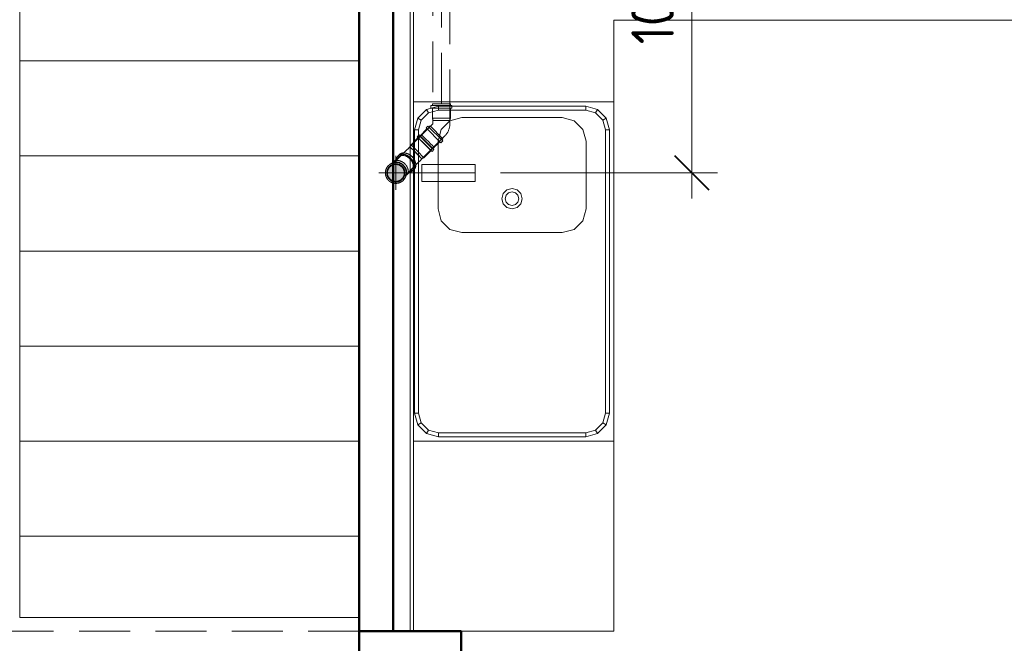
# Model space of a CAD drawing. Header units: millimetres. Extents: x -704 to 18014, y 1231 to 56345.
# Tile 35 of 60: x 11914 to 14814, y 38640 to 40477. Entities that reach past the tile are written whole.
import ezdxf

# ---------------------------------------------------------------- set-up
doc = ezdxf.new("R2010")
doc.units = ezdxf.units.MM
for name, pattern in [('ADSK_Осевая', [700, 500, -100, 0, -100]), ('ADSK_Скрыто', [300, 150, -150]), ('ADSK_Штриховая_ш3 п1_5', [225, 150, -75])]:
    doc.linetypes.add(name, pattern=pattern)
for name, color, linetype, lineweight in [('A-____-____-DIMS', 211, 'Continuous', 9), ('A-____-____-DIMS-50', 211, 'Continuous', 9), ('A-COLS-____-MCUT', 52, 'Continuous', 50), ('A-COLS-____-OTLN', 52, 'Continuous', 20), ('A-DETL-____-HDLN', 90, 'ADSK_Скрыто', 9), ('A-DETL-____-MBND', 5, 'ADSK_Штриховая_ш3 п1_5', 20), ('A-GENM-____-OTLN', 13, 'Continuous', 20), ('A-WALL-____-MCUT', 113, 'Continuous', 50), ('A-WALL-____-OTLN', 113, 'Continuous', 20), ('I-FURN-____-MCUT', 30, 'Continuous', 9), ('I-FURN-____-OTLN', 30, 'Continuous', 20), ('P-PIPE-____-CNTR', 3, 'ADSK_Осевая', 20), ('P-PIPE-____-OTLN', 3, 'Continuous', 20), ('S-STRS-____-OTLN', 31, 'Continuous', 20)]:
    doc.layers.add(name, color=color, linetype=linetype, lineweight=lineweight)
doc.styles.add('GOST Common_1', font='GOST_Common.ttf', dxfattribs={"width": 0.9, "height": 125})
doc.dimstyles.new('ADSK_Основной_2_5_мм', dxfattribs={"dimscale": 304.8, "dimtxt": 0.412449, "dimasz": 0.328084, "dimexe": 0.246063, "dimexo": 0.000807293, "dimgap": 0.049213, "dimtad": 1, "dimdec": 0, "dimlfac": 304.8, "dimdsep": 46, "dimtxsty": 'GOST Common_1', "dimblk1": 'OBLIQUE', "dimblk2": 'OBLIQUE', "dimsah": 1, "dimcen": 0.09, "dimdle": 0.246063, "dimazin": 2, "dimtfac": 1, "dimtdec": 4, "dimtix": 1, "dimtmove": 0, "dimatfit": 3, "dimfxl": 1, "dimtvp": 1, "dimtolj": 1, "dimtzin": 0, "dimlwd": 20, "dimlwe": 20, "dimarcsym": 2})

# ---------------------------------------------------------------- blocks, each defined once
blk = doc.blocks.new('Family - 83 new-609542-В_Этаж 03_Канализация')
at = {"layer": 'S-STRS-____-OTLN', "color": 253}
for p, q in [((100, 220), (1100, 220)), ((100, 220), (100, -60)), ((100, -60), (1100, -60)), ((100, -60), (100, -340)), ((100, -340), (1100, -340)), ((100, -340), (100, -620)), ((100, -620), (1100, -620)), ((100, -620), (100, -900)), ((100, -900), (1100, -900)), ((100, -900), (100, -1180)), ((100, -1180), (1100, -1180)), ((100, -1180), (100, -1460)), ((100, -1460), (1100, -1460)), ((100, -1460), (100, -1740)), ((100, -1740), (1100, -1740)), ((100, -1740), (100, -2020)), ((100, -2020), (1100, -2020)), ((100, -2020), (100, -2300)), ((100, -2300), (1100, -2300)), ((100, -2300), (100, -2580)), ((100, -2580), (1100, -2580))]:
    blk.add_line(p, q, dxfattribs=at)
blk = doc.blocks.new('Family - Concrete - Structural-609543-В_Этаж 03_Канализация')
blk.add_blockref('Family - 83 new-609542-В_Этаж 03_Канализация', (0, 0))
blk = doc.blocks.new('Family - 83 new-609544-В_Этаж 03_Канализация')
at = {"layer": 'S-STRS-____-OTLN', "color": 253}
for p, q in [((-1000, -2300), (0, -2300)), ((0, -2580), (0, -2300)), ((100, -2580), (0, -2580))]:
    blk.add_line(p, q, dxfattribs=at)
blk = doc.blocks.new('Family - Concrete - Structural-609545-В_Этаж 03_Канализация')
blk.add_blockref('Family - 83 new-609544-В_Этаж 03_Канализация', (0, 0))
blk = doc.blocks.new('Family - 83 new-609546-В_Этаж 03_Канализация')
at = {"layer": 'S-STRS-____-OTLN', "color": 253}
for p, q in [((-1000, 180), (0, 180)), ((0, 180), (0, -60)), ((-1000, -60), (0, -60)), ((0, -60), (0, -340)), ((-1000, -340), (0, -340)), ((0, -340), (0, -620)), ((-1000, -620), (0, -620)), ((0, -620), (0, -900)), ((-1000, -900), (0, -900)), ((0, -900), (0, -1180)), ((-1000, -1180), (0, -1180)), ((0, -1180), (0, -1460)), ((-1000, -1460), (0, -1460)), ((0, -1460), (0, -1740)), ((-1000, -1740), (0, -1740)), ((0, -1740), (0, -2020)), ((0, -2020), (-1000, -2020)), ((0, -2020), (0, -2300))]:
    blk.add_line(p, q, dxfattribs=at)
blk = doc.blocks.new('Family - Concrete - Structural-609547-В_Этаж 03_Канализация')
blk.add_blockref('Family - 83 new-609546-В_Этаж 03_Канализация', (0, 0))
blk = doc.blocks.new('Family - STAIR - 002-609548-В_Этаж 03_Канализация')
for name in ['Family - Concrete - Structural-609543-В_Этаж 03_Канализация', 'Family - Concrete - Structural-609547-В_Этаж 03_Канализация', 'Family - Concrete - Structural-609545-В_Этаж 03_Канализация']:
    blk.add_blockref(name, (0, 0))
blk = doc.blocks.new('Прямая форма - 83 new-611976-В_Этаж 03_Канализация')
at = {"layer": 'I-FURN-____-MCUT', "color": 133}
for p, q in [((0, 0), (-2400, 0)), ((-2400, 0), (-2400, -10)), ((0, -2142.9), (0, 0)), ((-2400, -10), (-10, -10)), ((-10, -10), (-10, -2142.9)), ((-10, -2142.9), (0, -2142.9))]:
    blk.add_line(p, q, dxfattribs=at)
at = {"layer": 'I-FURN-____-OTLN', "color": 253}
for p, q in [((-1840.4, -600), (-1840.4, -10)), ((-1840.4, -600), (-1840.4, -10)), ((-1818, -48), (-1792.4, -22.4)), ((-1792.4, -22.4), (-1757.4, -13)), ((-1792.4, -22.4), (-1786.4, -32.8)), ((-1757.4, -25), (-1786.4, -32.8)), ((-1757.4, -13), (-923.4, -13)), ((-1757.4, -25), (-1757.4, -13)), ((-923.4, -25), (-1757.4, -25)), ((-923.4, -13), (-888.4, -22.4)), ((-923.4, -25), (-923.4, -13)), ((-894.4, -32.8), (-923.4, -25)), ((-894.4, -32.8), (-888.4, -22.4)), ((-888.4, -22.4), (-862.8, -48)), ((-840.4, -10), (-840.4, -600)), ((-840.4, -600), (-840.4, -10)), ((-1827.4, -83), (-1818, -48)), ((-1807.7, -54), (-1818, -48)), ((-1807.7, -54), (-1815.4, -83)), ((-1786.4, -32.8), (-1807.7, -54)), ((-873.2, -54), (-894.4, -32.8)), ((-873.2, -54), (-862.8, -48)), ((-865.4, -83), (-873.2, -54)), ((-862.8, -48), (-853.4, -83)), ((-1827.4, -517), (-1827.4, -83)), ((-1815.4, -83), (-1827.4, -83)), ((-1815.4, -83), (-1815.4, -517)), ((-1155.9, -82), (-1190.9, -91.4)), ((-956.9, -82), (-1155.9, -82)), ((-921.9, -91.4), (-956.9, -82)), ((-865.4, -517), (-865.4, -83)), ((-865.4, -83), (-853.4, -83)), ((-853.4, -83), (-853.4, -517)), ((-1190.9, -91.4), (-1216.5, -117)), ((-896.3, -117), (-921.9, -91.4)), ((-1216.5, -117), (-1225.9, -152)), ((-886.9, -152), (-896.3, -117)), ((-2400, -150), (-2400, -600)), ((-1225.9, -152), (-1225.9, -448)), ((-886.9, -448), (-886.9, -152)), ((-1155.9, -300), (-1151.9, -285)), ((-1151.9, -285), (-1140.9, -274)), ((-1143.2, -290), (-1135.9, -282.7)), ((-1140.9, -274), (-1125.9, -270)), ((-1135.9, -282.7), (-1125.9, -280)), ((-1125.9, -270), (-1110.9, -274)), ((-1125.9, -280), (-1115.9, -282.7)), ((-1115.9, -282.7), (-1108.6, -290)), ((-1110.9, -274), (-1099.9, -285)), ((-1099.9, -285), (-1095.9, -300)), ((-1151.9, -315), (-1155.9, -300)), ((-1140.9, -326), (-1151.9, -315)), ((-1145.9, -300), (-1143.2, -290)), ((-1143.2, -310), (-1145.9, -300)), ((-1135.9, -317.3), (-1143.2, -310)), ((-1125.9, -320), (-1135.9, -317.3)), ((-1115.9, -317.3), (-1125.9, -320)), ((-1108.6, -310), (-1115.9, -317.3)), ((-1099.9, -315), (-1110.9, -326)), ((-1108.6, -290), (-1105.9, -300)), ((-1105.9, -300), (-1108.6, -310)), ((-1095.9, -300), (-1099.9, -315)), ((-1125.9, -330), (-1140.9, -326)), ((-1110.9, -326), (-1125.9, -330)), ((-1225.9, -448), (-1216.5, -483)), ((-896.3, -483), (-886.9, -448)), ((-1216.5, -483), (-1190.9, -508.6)), ((-921.9, -508.6), (-896.3, -483)), ((-1818, -552), (-1827.4, -517)), ((-1815.4, -517), (-1827.4, -517)), ((-1815.4, -517), (-1807.7, -546)), ((-1190.9, -508.6), (-1155.9, -518)), ((-1155.9, -518), (-956.9, -518)), ((-956.9, -518), (-921.9, -508.6)), ((-873.2, -546), (-865.4, -517)), ((-865.4, -517), (-853.4, -517)), ((-853.4, -517), (-862.8, -552)), ((-1807.7, -546), (-1818, -552)), ((-1807.7, -546), (-1786.4, -567.2)), ((-894.4, -567.2), (-873.2, -546)), ((-873.2, -546), (-862.8, -552)), ((-1792.4, -577.6), (-1818, -552)), ((-1786.4, -567.2), (-1792.4, -577.6)), ((-1757.4, -587), (-1792.4, -577.6)), ((-1786.4, -567.2), (-1757.4, -575)), ((-1757.4, -575), (-923.4, -575)), ((-1757.4, -575), (-1757.4, -587)), ((-923.4, -575), (-894.4, -567.2)), ((-923.4, -575), (-923.4, -587)), ((-888.4, -577.6), (-923.4, -587)), ((-894.4, -567.2), (-888.4, -577.6)), ((-862.8, -552), (-888.4, -577.6)), ((-2400, -600), (-1840.4, -600)), ((-840.4, -600), (-1840.4, -600)), ((-923.4, -587), (-1757.4, -587)), ((-600, -600), (-840.4, -600)), ((-600, -2142.9), (-600, -600)), ((-510, -1360.7), (-530, -1380.7)), ((-510, -1360.7), (-530, -1380.7)), ((-90, -1360.7), (-510, -1360.7)), ((-90, -1360.7), (-510, -1360.7)), ((-70, -1380.7), (-90, -1360.7)), ((-70, -1380.7), (-90, -1360.7)), ((-530, -1380.7), (-530, -1880.7)), ((-530, -1380.7), (-530, -1880.7)), ((-444.2, -1386.7), (-460, -1394.1)), ((-427.4, -1382.2), (-444.2, -1386.7)), ((-410, -1380.7), (-427.4, -1382.2)), ((-392.6, -1382.2), (-410, -1380.7)), ((-375.8, -1386.7), (-392.6, -1382.2)), ((-360, -1394.1), (-375.8, -1386.7)), ((-70, -1880.7), (-70, -1380.7)), ((-70, -1880.7), (-70, -1380.7)), ((-486.6, -1416.4), (-496.6, -1430.7)), ((-474.3, -1404.1), (-486.6, -1416.4)), ((-460, -1394.1), (-474.3, -1404.1)), ((-345.7, -1404.1), (-360, -1394.1)), ((-333.4, -1416.4), (-345.7, -1404.1)), ((-323.4, -1430.7), (-333.4, -1416.4)), ((-217.5, -1415.8), (-228.2, -1423.3)), ((-205.7, -1410.2), (-217.5, -1415.8)), ((-193, -1406.8), (-205.7, -1410.2)), ((-180, -1405.7), (-193, -1406.8)), ((-167, -1406.8), (-180, -1405.7)), ((-154.3, -1410.2), (-167, -1406.8)), ((-142.5, -1415.8), (-154.3, -1410.2)), ((-131.8, -1423.3), (-142.5, -1415.8)), ((-504, -1446.5), (-508.5, -1463.3)), ((-496.6, -1430.7), (-504, -1446.5)), ((-316, -1446.5), (-323.4, -1430.7)), ((-311.5, -1463.3), (-316, -1446.5)), ((-245, -1443.2), (-250.5, -1455.1)), ((-237.5, -1432.5), (-245, -1443.2)), ((-228.2, -1423.3), (-237.5, -1432.5)), ((-122.5, -1432.5), (-131.8, -1423.3)), ((-115, -1443.2), (-122.5, -1432.5)), ((-109.5, -1455.1), (-115, -1443.2)), ((-508.5, -1463.3), (-510, -1480.7)), ((-310, -1480.7), (-311.5, -1463.3)), ((-253.9, -1467.7), (-255, -1480.7)), ((-250.5, -1455.1), (-253.9, -1467.7)), ((-106.1, -1467.7), (-109.5, -1455.1)), ((-105, -1480.7), (-106.1, -1467.7)), ((-510, -1480.7), (-508.5, -1498.1)), ((-508.5, -1498.1), (-504, -1514.9)), ((-316, -1514.9), (-311.5, -1498.1)), ((-311.5, -1498.1), (-310, -1480.7)), ((-255, -1480.7), (-253.9, -1493.7)), ((-253.9, -1493.7), (-250.5, -1506.4)), ((-250.5, -1506.4), (-245, -1518.2)), ((-115, -1518.2), (-109.5, -1506.4)), ((-109.5, -1506.4), (-106.1, -1493.7)), ((-106.1, -1493.7), (-105, -1480.7)), ((-504, -1514.9), (-496.6, -1530.7)), ((-496.6, -1530.7), (-486.6, -1545)), ((-333.4, -1545), (-323.4, -1530.7)), ((-323.4, -1530.7), (-316, -1514.9)), ((-245, -1518.2), (-237.5, -1528.9)), ((-237.5, -1528.9), (-228.2, -1538.2)), ((-131.8, -1538.2), (-122.5, -1528.9)), ((-122.5, -1528.9), (-115, -1518.2)), ((-486.6, -1545), (-474.3, -1557.3)), ((-474.3, -1557.3), (-460, -1567.3)), ((-360, -1567.3), (-345.7, -1557.3)), ((-345.7, -1557.3), (-333.4, -1545)), ((-228.2, -1538.2), (-217.5, -1545.7)), ((-217.5, -1545.7), (-205.7, -1551.2)), ((-205.7, -1551.2), (-193, -1554.6)), ((-193, -1554.6), (-180, -1555.7)), ((-180, -1555.7), (-167, -1554.6)), ((-167, -1554.6), (-154.3, -1551.2)), ((-154.3, -1551.2), (-142.5, -1545.7)), ((-142.5, -1545.7), (-131.8, -1538.2)), ((-460, -1567.3), (-444.2, -1574.7)), ((-444.2, -1574.7), (-427.4, -1579.2)), ((-427.4, -1579.2), (-410, -1580.7)), ((-410, -1580.7), (-392.6, -1579.2)), ((-392.6, -1579.2), (-375.8, -1574.7)), ((-375.8, -1574.7), (-360, -1567.3)), ((-190, -1680.7), (-207.4, -1682.2)), ((-172.6, -1682.2), (-190, -1680.7)), ((-435.7, -1710.2), (-447.5, -1715.8)), ((-423, -1706.8), (-435.7, -1710.2)), ((-410, -1705.7), (-423, -1706.8)), ((-397, -1706.8), (-410, -1705.7)), ((-384.3, -1710.2), (-397, -1706.8)), ((-372.5, -1715.8), (-384.3, -1710.2)), ((-254.3, -1704.1), (-266.6, -1716.4)), ((-240, -1694.1), (-254.3, -1704.1)), ((-224.2, -1686.7), (-240, -1694.1)), ((-207.4, -1682.2), (-224.2, -1686.7)), ((-155.8, -1686.7), (-172.6, -1682.2)), ((-140, -1694.1), (-155.8, -1686.7)), ((-125.7, -1704.1), (-140, -1694.1)), ((-113.4, -1716.4), (-125.7, -1704.1)), ((-467.5, -1732.5), (-475, -1743.2)), ((-458.2, -1723.3), (-467.5, -1732.5)), ((-447.5, -1715.8), (-458.2, -1723.3)), ((-361.8, -1723.3), (-372.5, -1715.8)), ((-352.5, -1732.5), (-361.8, -1723.3)), ((-345, -1743.2), (-352.5, -1732.5)), ((-276.6, -1730.7), (-284, -1746.5)), ((-266.6, -1716.4), (-276.6, -1730.7)), ((-103.4, -1730.7), (-113.4, -1716.4)), ((-96, -1746.5), (-103.4, -1730.7)), ((-483.9, -1767.7), (-485, -1780.7)), ((-480.5, -1755.1), (-483.9, -1767.7)), ((-475, -1743.2), (-480.5, -1755.1)), ((-339.5, -1755.1), (-345, -1743.2)), ((-336.1, -1767.7), (-339.5, -1755.1)), ((-335, -1780.7), (-336.1, -1767.7)), ((-288.5, -1763.3), (-290, -1780.7)), ((-284, -1746.5), (-288.5, -1763.3)), ((-91.5, -1763.3), (-96, -1746.5)), ((-90, -1780.7), (-91.5, -1763.3)), ((-485, -1780.7), (-483.9, -1793.7)), ((-483.9, -1793.7), (-480.5, -1806.4)), ((-339.5, -1806.4), (-336.1, -1793.7)), ((-336.1, -1793.7), (-335, -1780.7)), ((-290, -1780.7), (-288.5, -1798.1)), ((-91.5, -1798.1), (-90, -1780.7)), ((-480.5, -1806.4), (-475, -1818.2)), ((-475, -1818.2), (-467.5, -1828.9)), ((-352.5, -1828.9), (-345, -1818.2)), ((-345, -1818.2), (-339.5, -1806.4)), ((-288.5, -1798.1), (-284, -1814.9)), ((-284, -1814.9), (-276.6, -1830.7)), ((-103.4, -1830.7), (-96, -1814.9)), ((-96, -1814.9), (-91.5, -1798.1)), ((-467.5, -1828.9), (-458.2, -1838.2)), ((-458.2, -1838.2), (-447.5, -1845.7)), ((-447.5, -1845.7), (-435.7, -1851.2)), ((-435.7, -1851.2), (-423, -1854.6)), ((-423, -1854.6), (-410, -1855.7)), ((-410, -1855.7), (-397, -1854.6)), ((-397, -1854.6), (-384.3, -1851.2)), ((-384.3, -1851.2), (-372.5, -1845.7)), ((-372.5, -1845.7), (-361.8, -1838.2)), ((-361.8, -1838.2), (-352.5, -1828.9)), ((-276.6, -1830.7), (-266.6, -1845)), ((-266.6, -1845), (-254.3, -1857.3)), ((-125.7, -1857.3), (-113.4, -1845)), ((-113.4, -1845), (-103.4, -1830.7)), ((-530, -1880.7), (-510, -1900.7)), ((-530, -1880.7), (-510, -1900.7)), ((-254.3, -1857.3), (-240, -1867.3)), ((-240, -1867.3), (-224.2, -1874.7)), ((-224.2, -1874.7), (-207.4, -1879.2)), ((-207.4, -1879.2), (-190, -1880.7)), ((-190, -1880.7), (-172.6, -1879.2)), ((-172.6, -1879.2), (-155.8, -1874.7)), ((-155.8, -1874.7), (-140, -1867.3)), ((-140, -1867.3), (-125.7, -1857.3)), ((-70, -1880.7), (-90, -1900.7)), ((-90, -1900.7), (-70, -1880.7)), ((-90, -1900.7), (-510, -1900.7)), ((-510, -1900.7), (-90, -1900.7)), ((-10, -2142.9), (-600, -2142.9))]:
    blk.add_line(p, q, dxfattribs=at)
blk = doc.blocks.new('Прямая форма - FU - 053-611977-В_Этаж 03_Канализация')
blk.add_blockref('Прямая форма - 83 new-611976-В_Этаж 03_Канализация', (0, 0))
blk = doc.blocks.new('Прямая форма - 83 new-612017-В_Этаж 03_Канализация')
at = {"layer": 'A-DETL-____-MBND', "color": 253}
blk.add_line((5700, -4100), (3600, -4100), dxfattribs=at)
blk = doc.blocks.new('Прямая форма - SLA - 012-612018-В_Этаж 03_Канализация')
blk.add_blockref('Прямая форма - 83 new-612017-В_Этаж 03_Канализация', (0, 0))
blk = doc.blocks.new('Прямая форма - 83 new-612756-В_Этаж 03_Канализация')
at = {"layer": 'A-COLS-____-MCUT', "color": 9}
for p, q in [((26910.3, 38675.8), (26610.3, 38675.8)), ((26610.3, 38675.8), (26610.3, 38375.8)), ((26910.3, 38375.8), (26910.3, 38675.8)), ((26610.3, 38375.8), (26910.3, 38375.8))]:
    blk.add_line(p, q, dxfattribs=at)
blk = doc.blocks.new('Прямая форма - CRE - 002-612757-В_Этаж 03_Канализация')
blk.add_blockref('Прямая форма - 83 new-612756-В_Этаж 03_Канализация', (-26760.3, -38525.8))
blk = doc.blocks.new('Прямая форма - 83 new-612873-В_Этаж 03_Канализация')
at = {"layer": 'A-WALL-____-MCUT', "color": 9}
for p, q in [((3800, 100), (1301.5, 100)), ((3800, 0), (3800, 100)), ((0, 0), (3800, 0))]:
    blk.add_line(p, q, dxfattribs=at)
blk = doc.blocks.new('Прямая форма - SW - 007-612874-В_Этаж 03_Канализация')
blk.add_blockref('Прямая форма - 83 new-612873-В_Этаж 03_Канализация', (0, 0))
blk = doc.blocks.new('Прямая форма - CRE - 002-613581-В_Этаж 03_Канализация')
blk.add_blockref('Прямая форма - 83 new-612756-В_Этаж 03_Канализация', (-26760.3, -38525.8))
blk = doc.blocks.new('83 new_ifc_RVT-1-В_Этаж 03_Канализация')
at = {"layer": 'A-COLS-____-OTLN', "color": 253, "lineweight": 20}
for name in ['Прямая форма - CRE - 002-612757-В_Этаж 03_Канализация', 'Прямая форма - CRE - 002-613581-В_Этаж 03_Канализация']:
    blk.add_blockref(name, (26760.3, 38525.8), dxfattribs=at)
at = {"layer": 'A-GENM-____-OTLN', "color": 253, "lineweight": 20}
blk.add_blockref('Прямая форма - SLA - 012-612018-В_Этаж 03_Канализация', (20910.3, 42775.8), dxfattribs=at)
at = {"layer": 'A-WALL-____-OTLN', "color": 253, "lineweight": 20, "rotation": 270}
blk.add_blockref('Прямая форма - SW - 007-612874-В_Этаж 03_Канализация', (26610.3, 42475.8), dxfattribs=at)
at = {"layer": 'I-FURN-____-OTLN', "color": 253, "lineweight": 20, "rotation": 90}
blk.add_blockref('Прямая форма - FU - 053-611977-В_Этаж 03_Канализация', (26760.3, 41075.8), dxfattribs=at)
at = {"layer": 'S-STRS-____-OTLN', "color": 253, "lineweight": 20, "rotation": 180}
blk.add_blockref('Family - STAIR - 002-609548-В_Этаж 03_Канализация', (25610.3, 38895.8), dxfattribs=at)
blk = doc.blocks.new('ADSK_ППР_Отвод канализационный - Отвод раструбный-V16-В_Этаж 03_Канализация')
at = {"layer": 'A-DETL-____-HDLN', "color": 12, "flags": 128}
for points in [[(26718.4, 40050.8), (26718.3, 40050.8), (26718.2, 40050.8), (26718.1, 40050.8), (26718.1, 40050.8), (26718.1, 40050.8)], [(26718.1, 40000.8), (26718.1, 40000.8), (26718.1, 40000.8), (26718.2, 40000.8), (26718.4, 40000.8)]]:
    blk.add_lwpolyline(points, dxfattribs=at)
at = {"layer": 'A-DETL-____-HDLN', "color": 12}
for start, end in [(88.4383, 101.1206), (145.4497, 150), (145.5487, 146.8424), (142.8125, 144.9951), (135, 142.2988), (141.3921, 142.2001), (210, 214.5503), (213.1576, 214.4513), (215.0049, 217.1875), (217.7999, 218.6079), (217.7012, 225), (258.8794, 272.7586)]:
    blk.add_arc((26718.1, 40025.8), 25, start, end, dxfattribs=at)
blk = doc.blocks.new('ADSK_ППР_Отвод канализационный_Составной - Отвод раструбный-V3-В_Этаж 03_Канализация')
at = {"layer": 'A-DETL-____-HDLN', "color": 12}
for p, q in [((26798.5, 40133.5), (26795.1, 40136.8)), ((26809.2, 40122.7), (26803.6, 40128.3)), ((26820.6, 40111.4), (26814.9, 40117)), ((26829, 40102.9), (26825.7, 40106.2)), ((26712, 40055.1), (26711.3, 40054.4)), ((26746.6, 40019.1), (26775.3, 40047.7)), ((26750.2, 40020.2), (26765.2, 40035.2)), ((26750.2, 40020.2), (26765.2, 40035.2)), ((26768.1, 40032.3), (26772, 40036.2)), ((26768.1, 40032.3), (26772, 40036.2)), ((26769.1, 40039.1), (26771.6, 40041.6)), ((26769.1, 40039.1), (26771.6, 40041.6))]:
    blk.add_line(p, q, dxfattribs=at)
at = {"layer": 'A-DETL-____-HDLN', "color": 12, "flags": 128}
blk.add_lwpolyline([(26780.5, 40052.9), (26779.8, 40052.3), (26779.2, 40051.6), (26778.6, 40051), (26777.9, 40050.4), (26777.3, 40049.7), (26776.7, 40049.2), (26776.2, 40048.6), (26775.6, 40048), (26775.3, 40047.7)], dxfattribs=at)
at = {"layer": 'A-DETL-____-HDLN', "color": 12}
for radius, start, end in [(30.8, 131.2398, 148.2061), (25, 45, 225), (30.8, 129.194, 130.0403), (25, 45, 135), (26.7, 112.5379, 129.9495), (30.8, 95.2398, 112.0933), (26.8, 95.3306, 112.062), (26.7, 76.5379, 93.9495), (26.7, 74.3432, 76.062), (26.7, 45, 74.0286), (30.8, 59.2398, 76.0933), (30.8, 45, 58.0403), (30.8, 20.6309, 45), (30.8, 167.2398, 184.0933), (26.7, 167.3306, 184.062), (26.8, 184.5379, 201.9495), (26.7, 148.5379, 165.9495), (25, 150, 210), (26.7, 131.3306, 148.062), (25, 145.4497, 150), (25, 142.8125, 144.9951), (25, 135, 142.2988), (25, 225, 45), (25, 225, 45), (26.7, 297, 45), (30.8, 336.2163, 9), (30.8, 9, 20.2965), (30.8, 203.2398, 220.0933), (26.7, 203.3306, 220.062), (25, 210, 214.5503), (25, 215.0049, 217.1875), (26.8, 220.5379, 225), (25, 217.7012, 225), (26.7, 225, 237.9495), (30.8, 239.2398, 256.0933), (26.8, 239.3306, 256.062), (26.7, 256.5379, 261), (26.8, 261, 273.9495), (26.7, 275.3306, 280.5256), (30.8, 275.2398, 292.0933), (26.8, 281.0252, 297), (30.8, 303.6361, 333), (30.8, 333, 335.2459)]:
    blk.add_arc((26718.1, 40025.8), radius, start, end, dxfattribs=at)
for centre, major_axis, start_param, end_param in [((26731.3, 40039.1), (-18.9, 18.9), 0.171135, 0.242866), ((26731.3, 40039.1), (-18.9, 18.9), 0.171135, 0.242866), ((26728.1, 40035.8), (-17.7, 17.7), 6.124602, 6.184418), ((26728.1, 40035.8), (-17.7, 17.7), 6.124602, 6.184418), ((26728.1, 40035.8), (-17.7, 17.7), 4.712389, 4.867796), ((26728.1, 40035.8), (-17.7, 17.7), 4.45059, 4.867796), ((26728.1, 40035.8), (-17.7, 17.7), 4.365541, 4.712389), ((26731.3, 40039.1), (-18.9, 18.9), 4.273029, 4.636702), ((26731.3, 40039.1), (-18.9, 18.9), 4.273029, 4.636702), ((26746.3, 40054.1), (-21.8, 21.8), 2.611132, 4.03522), ((26746.3, 40054.1), (-21.8, 21.8), 2.611132, 4.03522), ((26746.3, 40054.1), (-18.9, 18.9), 2.827433, 4.025737), ((26746.3, 40054.1), (-18.9, 18.9), 2.827433, 4.025737), ((26750.2, 40058), (-21.8, 21.8), 2.827433, 3.878257), ((26750.2, 40058), (-21.8, 21.8), 2.827433, 3.878257), ((26728.1, 40035.8), (-17.7, 17.7), 4.365541, 4.45059), ((26728.1, 40035.8), (-17.7, 17.7), 3.24036, 4.35857), ((26728.1, 40035.8), (-17.7, 17.7), 4.18879, 4.35857), ((26731.3, 40039.1), (-18.9, 18.9), 2.898727, 3.141593), ((26731.3, 40039.1), (-18.9, 18.9), 2.898727, 3.141593), ((26728.1, 40035.8), (-17.7, 17.7), 3.24036, 4.18879), ((26728.1, 40035.8), (-17.7, 17.7), 4.054674, 4.08407), ((26728.1, 40035.8), (-17.7, 17.7), 4.054674, 4.08407), ((26731.3, 40039.1), (-18.9, 18.9), 3.141593, 3.184559), ((26731.3, 40039.1), (-18.9, 18.9), 3.141593, 3.184559), ((26731.3, 40039.1), (-18.9, 18.9), 3.194277, 3.455752), ((26731.3, 40039.1), (-18.9, 18.9), 3.194277, 3.455752), ((26731.3, 40039.1), (-18.9, 18.9), 4.08407, 4.267139), ((26731.3, 40039.1), (-18.9, 18.9), 4.08407, 4.267139), ((26731.3, 40039.1), (-18.9, 18.9), 3.455752, 4.08407), ((26731.3, 40039.1), (-18.9, 18.9), 3.455752, 4.08407)]:
    blk.add_ellipse(centre, major_axis=major_axis, ratio=0.707107, start_param=start_param, end_param=end_param, dxfattribs=at)
at = {"layer": 'A-DETL-____-MBND', "color": 22}
for p, q in [((26786.8, 40138.1), (26781.3, 40132.6)), ((26808.5, 40116.3), (26786.8, 40138.1)), ((26793.2, 40138.8), (26789.6, 40135.2)), ((26795.1, 40136.8), (26793.2, 40138.8)), ((26803.6, 40128.4), (26798.5, 40133.5)), ((26762.9, 40108.5), (26759.5, 40102.7)), ((26784.1, 40129.7), (26762.9, 40108.5)), ((26781.8, 40089.6), (26762.9, 40108.5)), ((26803, 40110.8), (26781.3, 40132.6)), ((26824.8, 40089), (26803, 40110.8)), ((26830.3, 40094.5), (26808.5, 40116.3)), ((26812.1, 40119.9), (26809.3, 40122.7)), ((26814.9, 40117), (26812.1, 40119.9)), ((26825.7, 40106.3), (26820.6, 40111.3)), ((26739.9, 40083.1), (26712, 40055.1)), ((26728.4, 40079.8), (26724.5, 40075.9)), ((26728.4, 40079.8), (26724.5, 40075.9)), ((26733.8, 40079.4), (26731.3, 40076.9)), ((26733.8, 40079.4), (26731.3, 40076.9)), ((26759.5, 40102.7), (26753.1, 40096.2)), ((26766.4, 40095.8), (26759.5, 40102.7)), ((26787.3, 40074.9), (26766.7, 40095.5)), ((26800.7, 40070.7), (26781.8, 40089.6)), ((26800.7, 40070.7), (26821.9, 40091.9)), ((26824.8, 40089), (26830.3, 40094.5)), ((26827.5, 40097.4), (26831, 40100.9)), ((26831, 40100.9), (26829.1, 40102.9)), ((26727.4, 40073), (26712.4, 40058)), ((26727.4, 40073), (26712.4, 40058)), ((26794.9, 40067.3), (26787.7, 40074.5)), ((26788.4, 40060.9), (26794.9, 40067.3)), ((26794.9, 40067.3), (26800.7, 40070.7))]:
    blk.add_line(p, q, dxfattribs=at)
at = {"layer": 'A-DETL-____-MBND', "color": 22, "flags": 128}
for points in [[(26739.9, 40083.1), (26740.5, 40083.6), (26741, 40084.2), (26741.6, 40084.7), (26742.2, 40085.3), (26742.8, 40085.9), (26743.4, 40086.6), (26744.1, 40087.2), (26744.7, 40087.9), (26745.4, 40088.5), (26746.1, 40089.2), (26746.8, 40089.9), (26747.5, 40090.6), (26748.2, 40091.3), (26748.9, 40092.1), (26749.7, 40092.8), (26750.4, 40093.5), (26751.1, 40094.3), (26751.9, 40095), (26752.6, 40095.7), (26753.1, 40096.2)], [(26788.4, 40060.9), (26787.7, 40060.1), (26787, 40059.4), (26786.2, 40058.6), (26785.5, 40057.9), (26784.7, 40057.2), (26784, 40056.4), (26783.3, 40055.7), (26782.6, 40055), (26781.9, 40054.3), (26781.2, 40053.6), (26780.5, 40052.9)]]:
    blk.add_lwpolyline(points, dxfattribs=at)
at = {"layer": 'A-DETL-____-MBND', "color": 22}
for start, end in [(112.3, 129.1002), (76.3, 94.6401), (184.3, 202.6401), (148.3, 166.6401), (220.3, 225), (225, 238.6401), (256.3, 274.6401), (292.3, 303.5423)]:
    blk.add_arc((26718.1, 40025.8), 30.8, start, end, dxfattribs=at)
for centre, major_axis, start_param, end_param in [((26746.3, 40054.1), (-21.8, 21.8), 4.712389, 6.813646), ((26746.3, 40054.1), (-21.8, 21.8), 4.712389, 6.813646), ((26746.3, 40054.1), (-18.9, 18.9), 4.712389, 6.597345), ((26746.3, 40054.1), (-18.9, 18.9), 4.712389, 6.597345), ((26750.2, 40058), (-21.8, 21.8), 4.712389, 6.597345), ((26750.2, 40058), (-21.8, 21.8), 4.712389, 6.597345), ((26752.7, 40060.5), (-18.9, 18.9), 4.712389, 5.399127), ((26752.7, 40060.5), (-18.9, 18.9), 4.712389, 5.399127), ((26731.3, 40039.1), (-18.9, 18.9), 4.712389, 6.45246), ((26731.3, 40039.1), (-18.9, 18.9), 4.712389, 6.45246), ((26728.1, 40035.8), (-17.7, 17.7), 4.869786, 6.122612), ((26728.1, 40035.8), (-17.7, 17.7), 4.869786, 6.122612), ((26728.1, 40035.8), (-17.7, 17.7), 5.340708, 5.370104), ((26728.1, 40035.8), (-17.7, 17.7), 5.340708, 5.370104), ((26731.3, 40039.1), (-18.9, 18.9), 4.638588, 4.712389), ((26731.3, 40039.1), (-18.9, 18.9), 4.638588, 4.712389), ((26746.3, 40054.1), (-18.9, 18.9), 4.027622, 4.712389), ((26746.3, 40054.1), (-18.9, 18.9), 4.027622, 4.712389), ((26746.3, 40054.1), (-21.8, 21.8), 4.036857, 4.712389), ((26746.3, 40054.1), (-21.8, 21.8), 4.036857, 4.712389), ((26750.2, 40058), (-21.8, 21.8), 3.879895, 4.712389), ((26750.2, 40058), (-21.8, 21.8), 3.879895, 4.712389), ((26752.7, 40060.5), (-18.9, 18.9), 4.025651, 4.712389), ((26752.7, 40060.5), (-18.9, 18.9), 4.025651, 4.712389)]:
    blk.add_ellipse(centre, major_axis=major_axis, ratio=0.707107, start_param=start_param, end_param=end_param, dxfattribs=at)
blk = doc.blocks.new('ADSK_ППР_Отвод канализационный_Составной - Отвод раструбный-V9-В_Этаж 03_Канализация')
at = {"layer": 'A-DETL-____-HDLN', "color": 12}
for p, q in [((-70, 25), (-70, 20.4)), ((-70, 19.8), (-70, 7.8)), ((-70, 7.4), (-70, -7.4)), ((-63.5, -26.7), (-63.5, 26.7)), ((-70, -7.8), (-70, -19.8)), ((-70, -20.4), (-70, -25))]:
    blk.add_line(p, q, dxfattribs=at)
at = {"layer": 'A-DETL-____-HDLN', "color": 12, "flags": 128}
blk.add_lwpolyline([(-10.8, 25), (-10.8, 25), (-10.9, 25)], dxfattribs=at)
at = {"layer": 'A-DETL-____-MBND', "color": 22}
for p, q in [((21.1, 58.9), (-0.2, 37.7)), ((23.7, 67.3), (18.2, 61.8)), ((61.8, 18.2), (18.2, 61.8)), ((67.3, 23.7), (23.7, 67.3)), ((30.1, 67.9), (26.6, 64.4)), ((67.9, 30.1), (30.1, 67.9)), ((-25.7, 30.8), (-33.5, 30.8)), ((-33.5, -30.8), (-33.5, 30.8)), ((-25.7, -30.8), (-25.7, 30.8)), ((-3.5, 31.8), (-10, 25.4)), ((-0.2, 37.7), (-3.5, 31.8)), ((-0.3, 28.6), (-3.5, 31.8)), ((37.7, -0.2), (-0.2, 37.7)), ((64.4, 26.6), (67.9, 30.1)), ((-63.5, 26.7), (-70, 25)), ((-10.9, 25), (-70, 25)), ((-33.5, 26.7), (-63.5, 26.7)), ((-20.7, 26.7), (-25.7, 26.7)), ((-20.7, -26.7), (-20.7, 26.7)), ((-0.2, 28.4), (0.2, 28.1)), ((8.6, 19.6), (0.1, 28.2)), ((14.1, 14.1), (8.9, 19.4)), ((19.4, 8.9), (14.1, 14.1)), ((28.2, 0.1), (19.6, 8.6)), ((28.1, 0.2), (28.4, -0.2)), ((37.7, -0.2), (58.9, 21.1)), ((61.8, 18.2), (67.3, 23.7)), ((-70, -25), (-63.5, -26.7)), ((-70, -25), (-10.9, -25)), ((-63.5, -26.7), (-33.5, -26.7)), ((-25.7, -26.7), (-20.7, -26.7)), ((25.4, -10), (31.8, -3.5)), ((31.8, -3.5), (28.6, -0.3)), ((31.8, -3.5), (37.7, -0.2)), ((-33.5, -30.8), (-25.7, -30.8))]:
    blk.add_line(p, q, dxfattribs=at)
at = {"layer": 'A-DETL-____-MBND', "color": 22, "flags": 128}
for points in [[(-10, 25.4), (-10, 25.3), (-10, 25.3), (-10.1, 25.3), (-10.1, 25.2), (-10.2, 25.2), (-10.2, 25.2), (-10.3, 25.2), (-10.3, 25.1), (-10.4, 25.1), (-10.4, 25.1), (-10.5, 25.1), (-10.5, 25.1), (-10.6, 25), (-10.6, 25), (-10.7, 25), (-10.7, 25), (-10.8, 25), (-10.8, 25), (-10.9, 25), (-10.9, 25)], [(-10.9, -25), (-8.8, -25), (-6.8, -24.8), (-4.8, -24.6), (-2.7, -24.3), (-0.7, -24), (1.3, -23.5), (3.3, -23), (5.2, -22.4), (7.2, -21.7), (9.1, -20.9), (11, -20.1), (12.8, -19.2), (14.6, -18.2), (16.4, -17.2), (18.1, -16), (19.7, -14.8), (21.4, -13.6), (22.9, -12.3), (24.5, -10.9), (25.4, -10)]]:
    blk.add_lwpolyline(points, dxfattribs=at)
blk = doc.blocks.new('DIMBLOCK2-В_Этаж 03_Канализация')
at = {"layer": 'A-____-____-DIMS-50', "lineweight": 20}
for p, q in [((13894.3, 39950.8), (13894.3, 41150.8)), ((13894.3, 41075.8), (13819.3, 41075.8)), ((13894.3, 41075.8), (13898.6, 41075.8)), ((13894.3, 40025.8), (13330.4, 40025.8)), ((13894.3, 40025.8), (13969.3, 40025.8))]:
    blk.add_line(p, q, dxfattribs=at)
at = {"layer": 'A-____-____-DIMS-50', "lineweight": 40}
for p, q in [((13894.3, 41075.8), (13844.3, 41125.8)), ((13894.3, 41075.8), (13944.3, 41025.8)), ((13894.3, 40025.8), (13844.3, 40075.8)), ((13894.3, 40025.8), (13944.3, 39975.8))]:
    blk.add_line(p, q, dxfattribs=at)
at = {"layer": 'A-____-____-DIMS-50', "color": 0, "lineweight": 20, "insert": (13715.9, 40404.9), "char_height": 125, "width": 350.296, "attachment_point": 1, "rotation": 90, "line_spacing_factor": 1.022761, "style": 'GOST Common_1'}
blk.add_mtext('1050', dxfattribs=at)
blk = doc.blocks.new('_Oblique')
at = {"color": 0, "linetype": 'ByBlock', "lineweight": -2}
blk.add_line((-0.5, -0.5), (0.5, 0.5), dxfattribs=at)

msp = doc.modelspace()

# ---------------------------------------------------------------- hatches: boundary and pattern name
at = {"layer": 'P-PIPE-____-OTLN'}
msp.add_hatch(color=256, dxfattribs=at).paths.add_polyline_path([(13022.1877, 40000.8309), (13028.6581, 40001.6828), (13034.6877, 40004.1803), (13039.8653, 40008.1532), (13043.8383, 40013.3309), (13046.3358, 40019.3604), (13047.1877, 40025.8309), (13046.3358, 40032.3014), (13043.8383, 40038.3309), (13039.8653, 40043.5086), (13034.6877, 40047.4815), (13027.5738, 40050.1218), (13022.1877, 40050.8309), (13015.7172, 40049.9791), (13009.6877, 40047.4815), (13004.51, 40043.5086), (13000.537, 40038.3309), (12998.0395, 40032.3014), (12997.1877, 40025.8309), (12998.0395, 40019.3604), (13000.537, 40013.3309), (13004.51, 40008.1532), (13009.6877, 40004.1803), (13015.7172, 40001.6828)])

# ---------------------------------------------------------------- linework, layer by layer
at = {"layer": 'A-DETL-____-HDLN', "color": 12}
for p, q in [((13148.7966, 40180.1686), (13149.0715, 40180.1686)), ((13163.9791, 40180.1686), (13164.2541, 40180.1686)), ((13124.7055, 40092.9935), (13089.3502, 40128.3488)), ((13070.5744, 40095.7284), (13070.8217, 40095.4812)), ((13091.4129, 40074.8899), (13091.7813, 40074.5216)), ((13099.1877, 40033.5596), (13099.1877, 40033.2847)), ((13099.1877, 40018.3771), (13099.1877, 40018.1022))]:
    msp.add_line(p, q, dxfattribs=at)
at = {"layer": 'A-DETL-____-MBND', "color": 22}
for p, q in [((13131.5253, 41988.2625), (13131.5253, 40180.1686)), ((13181.5253, 40180.1686), (13181.5253, 41988.2625)), ((13156.5253, 40229.4997), (13156.5253, 41938.9314)), ((13131.5253, 40180.1686), (13136.1423, 40180.1686)), ((13136.7152, 40180.1686), (13148.7493, 40180.1686)), ((13149.119, 40180.1686), (13163.9316, 40180.1686)), ((13164.3014, 40180.1686), (13176.3355, 40180.1686)), ((13176.9084, 40180.1686), (13181.5253, 40180.1686)), ((13089.3502, 40128.3488), (13063.6521, 40102.6507)), ((13063.6521, 40102.6507), (13070.5465, 40095.7563)), ((13070.85, 40095.4529), (13091.384, 40074.9188)), ((13099.0075, 40067.2954), (13124.7055, 40092.9935)), ((13091.8096, 40074.4932), (13099.0075, 40067.2954))]:
    msp.add_line(p, q, dxfattribs=at)
at = {"layer": 'P-PIPE-____-CNTR', "color": 22}
for p, q in [((13022.1877, 39975.8309), (13022.1877, 40075.8309)), ((12972.1877, 40025.8309), (13072.1877, 40025.8309)), ((13047.3872, 40025.8309), (13048.5034, 40025.8309)), ((13048.5034, 40025.8309), (13099.1877, 40025.8309)), ((13255.4377, 40025.8309), (13099.1877, 40025.8309))]:
    msp.add_line(p, q, dxfattribs=at)
at = {"layer": 'P-PIPE-____-OTLN', "color": 22}
for p, q in [((13255.4377, 40050.8309), (13099.1877, 40050.8309)), ((13099.1877, 40050.8309), (13099.1877, 40046.2139)), ((13255.4377, 40000.8309), (13255.4377, 40050.8309)), ((13099.1877, 40045.6411), (13099.1877, 40033.6069)), ((13099.1877, 40033.2372), (13099.1877, 40018.4246)), ((13099.1877, 40018.0549), (13099.1877, 40006.0207)), ((13099.1877, 40005.4479), (13099.1877, 40000.8309)), ((13099.1877, 40000.8309), (13255.4377, 40000.8309))]:
    msp.add_line(p, q, dxfattribs=at)

# ---------------------------------------------------------------- block references
at = {"lineweight": 9}
msp.add_blockref('83 new_ifc_RVT-1-В_Этаж 03_Канализация', (-13695.8693, 0), dxfattribs=at)
at = {"layer": 'A-DETL-____-HDLN', "color": 12}
for name in ['ADSK_ППР_Отвод канализационный - Отвод раструбный-V16-В_Этаж 03_Канализация', 'ADSK_ППР_Отвод канализационный_Составной - Отвод раструбный-V3-В_Этаж 03_Канализация']:
    msp.add_blockref(name, (-13695.8693, 0), dxfattribs=at)
at = {"layer": 'A-DETL-____-HDLN', "color": 12, "rotation": 44.99999999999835}
msp.add_blockref('ADSK_ППР_Отвод канализационный_Составной - Отвод раструбный-V9-В_Этаж 03_Канализация', (13156.5253, 40160.1686), dxfattribs=at)

# ---------------------------------------------------------------- dimensions: what is measured, and where the dimension line sits
at = {"layer": 'A-____-____-DIMS', "lineweight": 20}
dim = msp.add_linear_dim(base=(13894.2981, 41075.8309), p1=(13255.4377, 40025.8309), p2=(13823.5874, 41075.8309), angle=90, dimstyle='ADSK_Основной_2_5_мм', override={"dimpost": '<>', "dimfxl": 1193.856842}, dxfattribs=at)
dim.commit()
dim.dimension.update_dxf_attribs({"geometry": 'DIMBLOCK2-В_Этаж 03_Канализация', "text_midpoint": (13816.7981, 40550.8309)})

doc.saveas('drawing.dxf')
